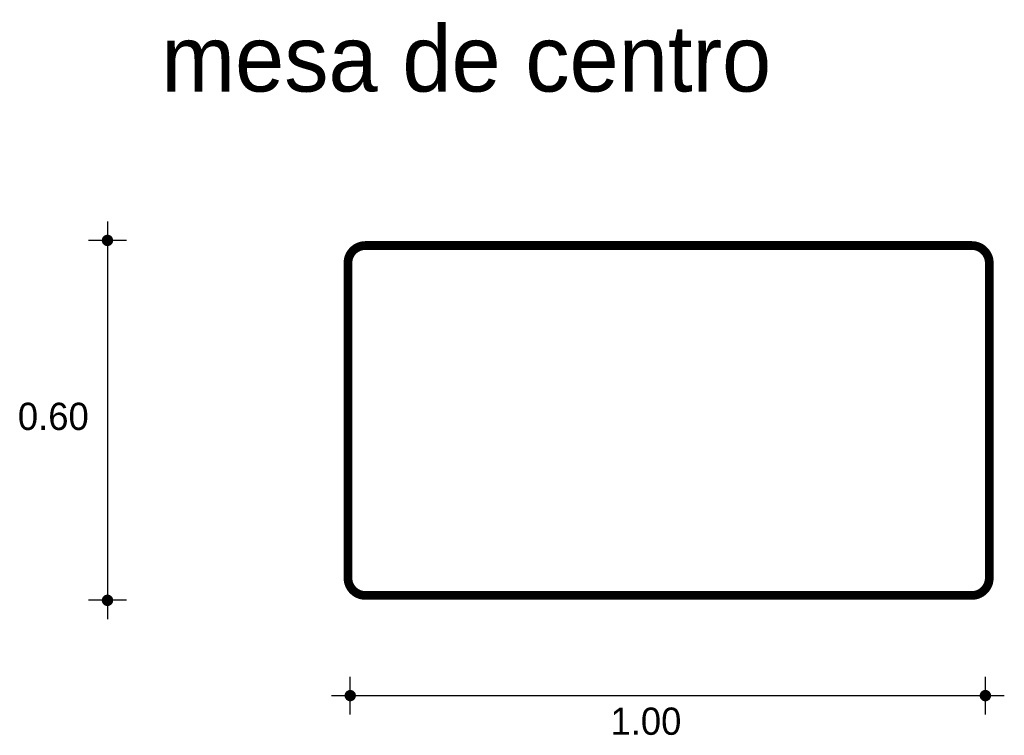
# Model space of a CAD drawing. Extents: x 0.92 to 2.61, y 2.56 to 3.79.
import ezdxf

# ---------------------------------------------------------------- set-up
doc = ezdxf.new("R2010")
doc.units = 0
doc.header["$MEASUREMENT"] = 0
for name, color, linetype in [('BORDE', 2, 'CONTINUOUS'), ('COTAS', 6, 'CONTINUOUS'), ('MOBIL', 5, 'CONTINUOUS'), ('TEXTO', 4, 'CONTINUOUS')]:
    doc.layers.add(name, color=color, linetype=linetype)

msp = doc.modelspace()

# ---------------------------------------------------------------- linework, layer by layer
at = {"layer": 'BORDE', "const_width": 0.015}
msp.add_lwpolyline([(1.4838, 2.8303, 0.414214), (1.5138, 2.8003), (2.5538, 2.8003, 0.414214), (2.5838, 2.8303), (2.5838, 3.3703, 0.414214), (2.5538, 3.4003), (1.5138, 3.4003, 0.414214), (1.4838, 3.3703)], format="xyb", close=True, dxfattribs=at)
at = {"layer": 'COTAS'}
for p, q in [((1.0713, 3.4415), (1.0713, 2.7594)), ((1.1038, 3.4091), (1.0388, 3.4091)), ((1.1038, 2.7919), (1.0388, 2.7919)), ((1.4878, 2.596), (1.4878, 2.6609)), ((2.5771, 2.596), (2.5771, 2.6609)), ((1.4553, 2.6285), (2.6096, 2.6285))]:
    msp.add_line(p, q, dxfattribs=at)
at = {"layer": 'COTAS', "const_width": 0.00974}
for points in [[(1.0664, 3.4091, 1), (1.0762, 3.4091, 1)], [(1.0664, 2.7919, 1), (1.0762, 2.7919, 1)], [(1.4829, 2.6285, 1), (1.4926, 2.6285, 1)], [(2.5722, 2.6285, 1), (2.582, 2.6285, 1)]]:
    msp.add_lwpolyline(points, format="xyb", close=True, dxfattribs=at)
at = {"layer": 'MOBIL'}
for p, q in [((2.5573, 3.4007), (1.5173, 3.4007)), ((1.4873, 3.3707), (1.4873, 2.8307)), ((2.5873, 2.8307), (2.5873, 3.3707)), ((1.5173, 2.8007), (2.5573, 2.8007))]:
    msp.add_line(p, q, dxfattribs=at)
for centre, start, end in [((1.5173, 3.3707), 90, 180), ((2.5573, 3.3707), 0, 90), ((1.5173, 2.8307), 180, 270), ((2.5573, 2.8307), 270, 0)]:
    msp.add_arc(centre, 0.03, start, end, dxfattribs=at)

# ---------------------------------------------------------------- texts
at = {"layer": 'COTAS'}
for s, p in [('0.60', (0.9176, 3.084)), ('1.00', (1.934, 2.5613))]:
    msp.add_text(s, height=0.04675, dxfattribs=at).set_placement(p)
at = {"layer": 'TEXTO'}
msp.add_text('mesa de centro', height=0.113495, dxfattribs=at).set_placement((1.1637, 3.6643))

doc.saveas('drawing.dxf')
